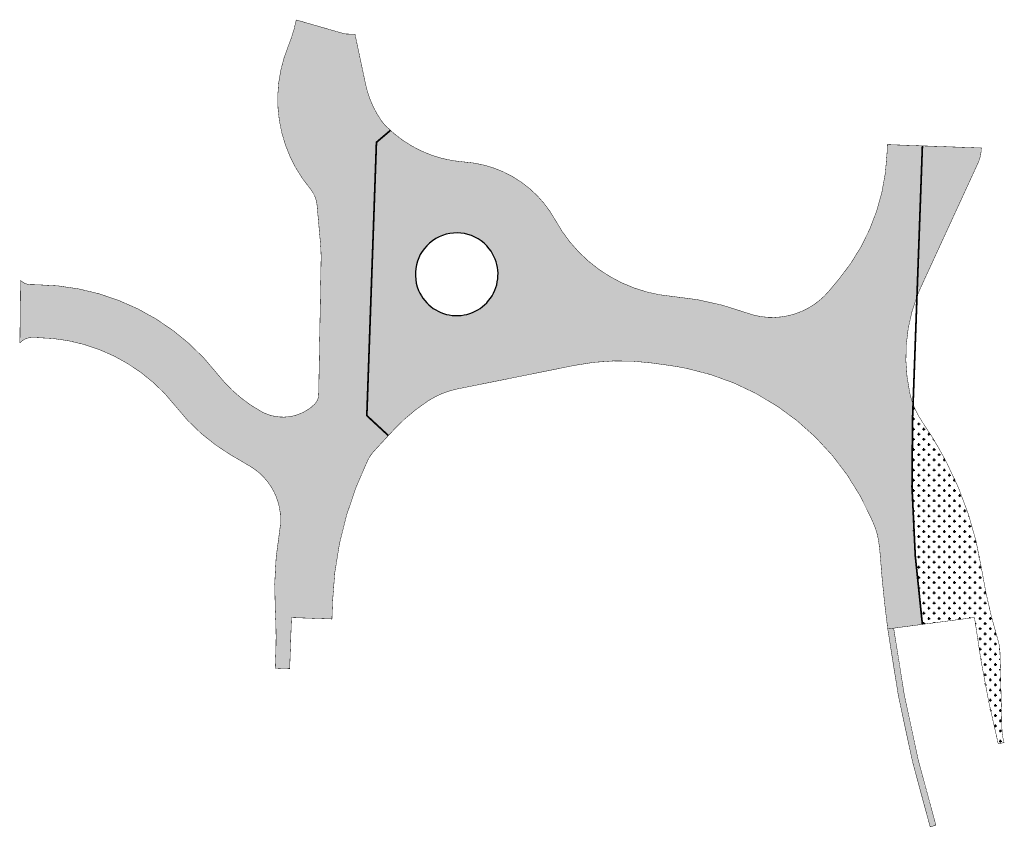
# Model space of a CAD drawing. Header units: feet. Extents: x 161233 to 161811, y 288676 to 289149.
import ezdxf

# ---------------------------------------------------------------- set-up
doc = ezdxf.new("R2010")
doc.units = ezdxf.units.FT
doc.header["$MEASUREMENT"] = 0
doc.linetypes.add('HIDDEN', pattern=[0.375, 0.25, -0.125])
for name, color, linetype in [('PV_P_Curb', 6, 'Continuous'), ('PV_P_EOP', 6, 'Continuous'), ('SC_Shading1', 247, 'Continuous'), ('SC_Shading2', 255, 'Continuous')]:
    doc.layers.add(name, color=color, linetype=linetype)

msp = doc.modelspace()

# ---------------------------------------------------------------- hatches: boundary and pattern name
at = {"layer": 'SC_Shading1'}
h = msp.add_hatch(dxfattribs=at)
h.set_pattern_fill('AR-CONC', color=256, scale=3)
h.set_pattern_definition([(49.99999999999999, (0, 0), (21.5178054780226, -1.882564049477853), [2.25, -24.75]), (355, (0, 0), (-4.16254000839, 22.56576401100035), [1.8, -19.8]), (100.45144446, (1.79315043, -0.15688032), (17.35526540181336, 20.68319972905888), [1.91220576, -21.03426335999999]), (46.18420000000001, (0, 6), (32.01723992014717, -4.965578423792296), [3.375, -37.125]), (96.63563549, (2.66810235, 5.586200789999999), (28.03985837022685, 29.22355802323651), [2.86831026, -31.55141279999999]), (351.1841639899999, (0, 6), (28.03985835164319, 29.2235580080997), [2.7, -29.70000003]), (21, (3, 4.5), (17.90721156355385, -12.07856671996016), [2.25, -24.75]), (326.0000000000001, (3, 4.5), (7.299459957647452, 21.75450135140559), [1.8, -19.8]), (71.45144474, (4.49226762, 3.49345278), (25.20667130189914, 9.675934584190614), [1.9122057, -21.03426336]), (37.50000000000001, (0, 0), (0.3647956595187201, 9.986815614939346), [0, -19.56, 0, -20.1, 0, -19.875]), (7.499999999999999, (0, 0), (7.892086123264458, 11.83235135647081), [0, -11.46, 0, -19.11, 0, -7.574999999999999]), (327.5, (-6.69, 0), (16.01467308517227, -0.6766461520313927), [0, -7.5, 0, -23.4, 0, -31.05]), (317.5, (-9.69, 0), (17.49558508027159, 3.003149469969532), [0, -9.75, 0, -15.54, 0, -22.05])])
edge = h.paths.add_edge_path()
edge.add_arc((161489.6540933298, 288999.7510056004), 24.24999999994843, 0, 360)
edge = h.paths.add_edge_path()
edge.add_line((161233.7290887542, 288996.1230048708), (161233.3966995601, 288959.4492867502))
edge.add_arc((161240.3457984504, 288953.5037891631), 9.145431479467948, 89.63298521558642, 139.4504245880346, ccw=False)
edge.add_line((161240.4043801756, 288962.6490330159), (161243.2635090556, 288962.6231195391))
edge.add_arc((161242.3164208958, 288858.1274113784), 104.4999999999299, 37.88835767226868, 89.480718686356, ccw=False)
edge.add_arc((161415.9423765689, 288993.2348779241), 115.4999999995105, 217.8883576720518, 239.6405120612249)
edge.add_line((161357.5659298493, 288893.5732480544), (161368.3086898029, 288887.2807144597))
edge.add_arc((161349.8607217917, 288855.7859136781), 36.50000000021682, -9.810322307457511, 59.64051206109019, ccw=False)
edge.add_arc((161586.3512540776, 288814.8930274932), 203.5000000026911, 170.1896776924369, 183.4928132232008)
edge.add_arc((161124.3936193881, 288787.0036112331), 259.2988217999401, -1.614325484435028, 3.4251115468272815, ccw=False)
edge.add_line((161383.5895261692, 288779.6987570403), (161383.1827582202, 288768.8104875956))
edge.add_line((161383.1827582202, 288768.8104875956), (161391.6774162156, 288768.5092384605))
edge.add_line((161391.6774162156, 288768.5092384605), (161392.7330834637, 288798.4906588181))
edge.add_line((161392.7330834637, 288798.4906588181), (161416.4683745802, 288797.6549222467))
edge.add_line((161416.4683745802, 288797.6549222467), (161416.8202636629, 288807.6487290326))
edge.add_arc((161623.19237379, 288800.3822194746), 206.4999999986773, 154.1394373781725, 177.9834077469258, ccw=False)
edge.add_arc((161458.9682483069, 288879.9855272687), 23.99999999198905, 137.1737591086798, 154.1394373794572, ccw=False)
edge.add_line((161441.3662016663, 288896.3001818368), (161452.6161483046, 288908.4378636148))
edge.add_arc((161531.8253582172, 288835.0219180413), 107.9999999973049, 123.09535171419, 137.1737591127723, ccw=False)
edge.add_arc((161499.6093524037, 288884.4499360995), 48.99999999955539, 101.37376346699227, 123.0953517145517, ccw=False)
edge.add_line((161489.9461388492, 288932.4876536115), (161558.7358611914, 288946.3253172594))
edge.add_arc((161585.6548132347, 288812.5059613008), 136.5000000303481, 82.05665631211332, 101.37376346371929, ccw=False)
edge.add_line((161604.5182692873, 288947.6962717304), (161614.3830611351, 288946.3198116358))
edge.add_arc((161592.3411472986, 288788.3501815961), 159.4999999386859, 78.26161693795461, 82.05665631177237, ccw=False)
edge.add_arc((161593.9686932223, 288796.1828754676), 151.5000000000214, 23.70824187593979, 78.26161693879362, ccw=False)
edge.add_line((161732.6828150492, 288857.0979179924), (161734.3120314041, 288853.38790965))
edge.add_arc((161699.0612479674, 288837.9078493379), 38.50000000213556, 9.369804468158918, 23.708241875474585, ccw=False)
edge.add_arc((161639.8617620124, 288828.1394890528), 98.5000000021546, 4.161303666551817, 9.369804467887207, ccw=False)
edge.add_arc((162479.8414813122, 288889.2534084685), 743.6999999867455, 184.1613036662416, 187.5282835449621)
edge.add_line((161742.5519466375, 288791.8171111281), (161762.8752429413, 288794.5029308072))
edge.add_arc((162479.8414813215, 288889.2534084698), 723.1999999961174, 177.9316150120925, 187.5282835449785, ccw=False)
edge.add_line((161757.1126742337, 288915.3553509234), (161757.4114736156, 288923.6287168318))
edge.add_arc((161802.8607768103, 288940.5583015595), 48.49999999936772, 192.5640724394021, 200.430051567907, ccw=False)
edge.add_arc((161851.6634446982, 288951.4348638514), 98.50000000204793, 159.0272462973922, 192.5640724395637, ccw=False)
edge.add_line((161759.6889969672, 288986.6903735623), (161762.6996732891, 289070.0520816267))
edge.add_line((161762.6996732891, 289070.0520816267), (161762.8801347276, 289075.0488239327))
edge.add_line((161762.8801347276, 289075.0488239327), (161742.3102455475, 289075.7917223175))
edge.add_line((161742.3102455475, 289075.7917223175), (161742.1297841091, 289070.7949800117))
edge.add_arc((161619.7931193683, 289075.213222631), 122.4164221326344, 320.1452889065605, 357.93163660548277, ccw=False)
edge.add_line((161713.7687716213, 288996.7635114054), (161708.1807288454, 288990.0695272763))
edge.add_arc((161674.78696924, 289017.9461630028), 43.5000000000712, 249.8327272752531, 320.1453510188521, ccw=False)
edge.add_arc((161602.0421710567, 288819.8825511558), 167.5000000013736, 69.83272727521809, 85.17178324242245)
edge.add_arc((161623.4209907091, 289072.981239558), 86.49999999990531, 208.6983511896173, 265.17178324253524, ccw=False)
edge.add_arc((161489.6540933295, 288999.7510055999), 66.00000000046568, 28.69835118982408, 86.1199674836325)
edge.add_arc((161498.9583876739, 289136.9358448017), 71.49999999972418, 224.5275905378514, 266.11996748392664, ccw=False)
edge.add_arc((161464.7385710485, 289103.275717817), 23.50000001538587, 214.9135797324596, 224.5275905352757, ccw=False)
edge.add_arc((161493.4391397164, 289123.3076262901), 58.50000000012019, 191.983407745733, 214.9135797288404, ccw=False)
edge.add_line((161436.2139852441, 289111.1613636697), (161429.992980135, 289140.4706244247))
edge.add_line((161429.992980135, 289140.4706244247), (161424.0437477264, 289140.6801011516))
edge.add_line((161424.0437477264, 289140.6801011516), (161395.5300075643, 289148.8836021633))
edge.add_arc((161313.6783035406, 289165.3926465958), 83.49999999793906, 337.52876262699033, 348.59674048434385, ccw=False)
edge.add_arc((161466.1501050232, 289102.3264135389), 81.4999999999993, 157.5287626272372, 219.8243529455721)
edge.add_arc((161389.3489667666, 289038.2827943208), 18.50000000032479, 8.27153218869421, 39.824352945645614, ccw=False)
edge.add_line((161407.6565185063, 289040.9442881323), (161409.7083316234, 289018.2173201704))
edge.add_arc((161311.5962482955, 289009.4841051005), 98.49999969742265, -1.0168936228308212, 5.08664233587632, ccw=False)
edge.add_line((161410.0807348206, 289007.7360049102), (161408.6894580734, 288929.3542401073))
edge.add_arc((161400.1907967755, 288929.505091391), 8.499999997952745, 313.67245945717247, 358.98310639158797, ccw=False)
edge.add_arc((161387.761170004, 288942.5244761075), 26.50000000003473, 239.6249427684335, 313.6724594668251, ccw=False)
edge.add_arc((161416.1255038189, 288993.4076076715), 84.7506066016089, 217.9042980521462, 240.47585437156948, ccw=False)
edge.add_arc((161242.3165625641, 288858.1276979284), 135.4997121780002, 37.88841647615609, 89.48077748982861)
edge.add_line((161243.5444634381, 288993.6218463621), (161239.9330364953, 288993.6545782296))
edge.add_arc((161240.0146038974, 289002.6542085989), 9.000000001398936, 232.9349253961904, 269.4807186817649, ccw=False)
edge.add_line((161234.5901086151, 288995.4726453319), (161233.7290887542, 288996.1230048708))
h = msp.add_hatch(dxfattribs=at)
h.set_pattern_fill('CROSS', color=256, scale=12)
h.set_pattern_definition([(0, (0, 0), (3, 3), [1.5, -4.5]), (90, (0.75, -0.75), (-3, 3), [1.5, -4.5])])
edge = h.paths.add_edge_path()
edge.add_line((161762.8752429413, 288794.5029308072), (161793.4427693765, 288798.5425739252))
edge.add_arc((162479.8414813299, 288889.2534084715), 692.366700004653, 187.5282835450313, 193.7738200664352)
edge.add_line((161807.3850523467, 288724.4080312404), (161810.7848566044, 288725.2396581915))
edge.add_line((161810.7848566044, 288725.2396581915), (161810.2154712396, 288727.5800283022))
edge.add_arc((161833.0592914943, 288733.0945433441), 23.4999999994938, 181.4698926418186, 193.5715944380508, ccw=False)
edge.add_line((161809.5670243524, 288732.4917295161), (161808.3973022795, 288778.0769870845))
edge.add_arc((161781.9060223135, 288777.3972183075), 26.49999999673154, 1.469892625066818, 16.86648837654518)
edge.add_arc((162112.0653120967, 288877.496385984), 318.5000000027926, 189.0235272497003, 196.8664883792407, ccw=False)
edge.add_arc((161597.5131971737, 288795.7827333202), 202.5000000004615, 9.023527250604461, 27.43668852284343)
edge.add_arc((161570.0000610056, 288781.4989194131), 233.5000000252, 27.43668852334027, 34.33567885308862)
edge.add_arc((161802.8607768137, 288940.5583015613), 48.50000000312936, 200.4300515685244, 214.3356788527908, ccw=False)
edge.add_arc((162485.4349985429, 288889.7554818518), 728.81112017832, 177.3360823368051, 187.5098016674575)
at = {"layer": 'SC_Shading2'}
h = msp.add_hatch(color=256, dxfattribs=at)
h.dxf.hatch_style = 1
edge = h.paths.add_edge_path()
edge.add_line((161797.4409023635, 289073.8006335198), (161762.8801347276, 289075.0488239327))
edge.add_line((161762.8801347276, 289075.0488239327), (161759.6889969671, 288986.6903735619))
edge.add_arc((161851.6634446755, 288951.4348638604), 98.49999997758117, 155.2661423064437, 159.0272462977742, ccw=False)
edge.add_line((161762.1997273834, 288992.6476444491), (161795.4557273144, 289064.8389728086))
edge.add_arc((161775.9281138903, 289073.8346558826), 21.50000000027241, 335.2661423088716, 357.9316150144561)
edge.add_line((161797.4141058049, 289073.0586716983), (161797.4409023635, 289073.8006335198))
h = msp.add_hatch(color=256, dxfattribs=at)
h.dxf.hatch_style = 1
edge = h.paths.add_edge_path()
edge.add_arc((162479.8414813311, 288889.2534084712), 740.2000000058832, 187.5282835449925, 196.6836296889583)
edge.add_line((161770.8005266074, 288676.7517272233), (161767.4478606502, 288675.7469232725))
edge.add_arc((162479.8414813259, 288889.2534084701), 743.7000000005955, 187.5282835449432, 196.6836296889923, ccw=False)
edge.add_line((161742.5519466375, 288791.8171111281), (161746.0217777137, 288792.2756657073))

# ---------------------------------------------------------------- linework, layer by layer
at = {"layer": 'PV_P_Curb', "flags": 128}
msp.add_lwpolyline([(161467.3270424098, 288990.2871112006, 1.140931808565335), (161508.7540520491, 289014.6926948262, 0.8764765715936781)], format="xyb", close=True, dxfattribs=at)
at = {"layer": 'PV_P_EOP', "const_width": 0.25, "flags": 128}
msp.add_lwpolyline([(161233.7290887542, 288996.1230048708), (161233.3966995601, 288959.4492867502, -0.2208590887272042), (161240.4043801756, 288962.6490330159), (161243.2635090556, 288962.6231195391, -0.2289954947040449), (161324.7887498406, 288922.3034579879, 0.09519770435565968), (161357.5659298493, 288893.5732480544), (161368.3086898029, 288887.2807144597, -0.3126663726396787), (161385.8269902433, 288849.5667872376, 0.05811115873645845), (161383.2292658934, 288802.4951277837, -0.02199223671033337), (161383.5895261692, 288779.6987570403), (161383.1827582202, 288768.8104875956), (161391.6774162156, 288768.5092384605), (161392.7330834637, 288798.4906588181), (161416.4683745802, 288797.6549222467), (161416.8202636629, 288807.6487290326, -0.1044159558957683), (161437.3716509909, 288890.4539074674, -0.07416225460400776), (161441.3662016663, 288896.3001818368), (161452.6161483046, 288908.4378636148, -0.061506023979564), (161472.8536865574, 288925.5003239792, -0.09506312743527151), (161489.9461388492, 288932.4876536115), (161558.7358611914, 288946.3253172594, -0.08448694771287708), (161604.5182692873, 288947.6962717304), (161614.3830611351, 288946.3198116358, -0.01656049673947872), (161624.7903443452, 288944.5145168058, -0.2426339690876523), (161732.6828150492, 288857.0979179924), (161734.3120314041, 288853.38790965, -0.06264499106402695), (161737.0475847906, 288844.1758805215, -0.02273028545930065), (161738.102087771, 288835.2871037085, 0.01469227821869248), (161742.5519466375, 288791.8171111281), (161762.8752429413, 288794.5029308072, -0.04189785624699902), (161757.1126742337, 288915.3553509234), (161757.4114736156, 288923.6287168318, -0.03433529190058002), (161755.5221889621, 288930.0080361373, -0.1473855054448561), (161759.6889969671, 288986.6903735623), (161762.6996732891, 289070.0520816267), (161762.8801347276, 289075.0488239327), (161742.3102455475, 289075.7917223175), (161742.1297841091, 289070.7949800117, -0.1663844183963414), (161713.7687716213, 288996.7635114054), (161708.1807288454, 288990.0695272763, -0.3167991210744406), (161659.7898189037, 288977.113143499, 0.0670293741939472), (161616.140408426, 288986.7881822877, -0.2515232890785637), (161547.5466521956, 289031.4440904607, 0.2559268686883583), (161494.120154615, 289065.5997284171, -0.1834999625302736), (161447.9851191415, 289086.7962806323, -0.04197365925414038), (161445.4681892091, 289089.8257221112, -0.1003869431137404), (161436.2139852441, 289111.1613636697), (161429.992980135, 289140.4706244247), (161424.0437477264, 289140.6801011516), (161395.5300075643, 289148.8836021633, -0.04833074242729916), (161390.838275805, 289133.4773104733, 0.2787139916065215), (161403.5571773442, 289050.1308638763, -0.1385516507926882), (161407.6565185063, 289040.9442881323), (161409.7083316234, 289018.2173201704, -0.02663799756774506), (161410.0807348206, 289007.7360049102), (161408.6894580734, 288929.3542401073, -0.2003218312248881), (161406.0603427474, 288923.357048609, -0.3348258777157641), (161374.3612267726, 288919.662028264, -0.09880666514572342), (161349.2540545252, 288941.3415478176, 0.2289954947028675), (161243.5444634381, 288993.621846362), (161239.9330364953, 288993.6545782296, -0.1608265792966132), (161234.5901086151, 288995.4726453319)], format="xyb", close=True, dxfattribs=at)
at = {"layer": 'PV_P_EOP', "linetype": 'HIDDEN', "const_width": 1, "flags": 128}
msp.add_lwpolyline([(161450.7670590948, 289084.1168534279), (161442.5687254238, 289077.1232780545), (161436.9271210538, 288916.8991994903), (161449.5847882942, 288905.1672984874)], dxfattribs=at)
at = {"layer": 'PV_P_EOP', "color": 1, "linetype": 'HIDDEN', "const_width": 1, "flags": 128}
msp.add_lwpolyline([(161762.8752429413, 288794.5029308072, -0.04189785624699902), (161757.1126742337, 288915.3553509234), (161762.6996732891, 289070.0520816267), (161762.8801347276, 289075.0488239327)], format="xyb", dxfattribs=at)
at = {"layer": 'PV_P_EOP', "color": 1, "const_width": 0.25, "flags": 128}
msp.add_lwpolyline([(161797.4409023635, 289073.8006335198), (161762.8801347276, 289075.0488239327), (161759.6889969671, 288986.6903735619, -0.01641238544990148), (161762.1997273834, 288992.6476444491), (161795.4557273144, 289064.8389728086, 0.09922047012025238), (161797.4141058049, 289073.0586716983)], format="xyb", close=True, dxfattribs=at)
at = {"layer": 'PV_P_EOP', "color": 3, "const_width": 0.25, "flags": 128}
msp.add_lwpolyline([(161762.8752429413, 288794.5029308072), (161793.4427693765, 288798.5425739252, 0.02725804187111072), (161807.3850523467, 288724.4080312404), (161810.7848566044, 288725.2396581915), (161810.2154712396, 288727.5800283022, -0.05285276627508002), (161809.5670243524, 288732.4917295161), (161808.3973022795, 288778.0769870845, 0.06728157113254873), (161807.2660836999, 288785.0859949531, -0.03423473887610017), (161797.5070614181, 288827.5428382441, 0.08051588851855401), (161777.2361026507, 288889.0882918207, 0.03011161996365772), (161762.8120366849, 288913.2023439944, -0.06074931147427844), (161757.4114736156, 288923.6287168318, 0.04442040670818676), (161762.8752429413, 288794.5029308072)], format="xyb", dxfattribs=at)
at = {"layer": 'PV_P_EOP', "color": 1, "const_width": 0.25, "flags": 128}
msp.add_lwpolyline([(161746.0217777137, 288792.2756657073, 0.03996899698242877), (161770.8005266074, 288676.7517272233), (161767.4478606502, 288675.7469232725, -0.03996899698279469), (161742.5519466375, 288791.8171111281), (161746.0217777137, 288792.2756657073)], format="xyb", dxfattribs=at)

doc.saveas('drawing.dxf')
